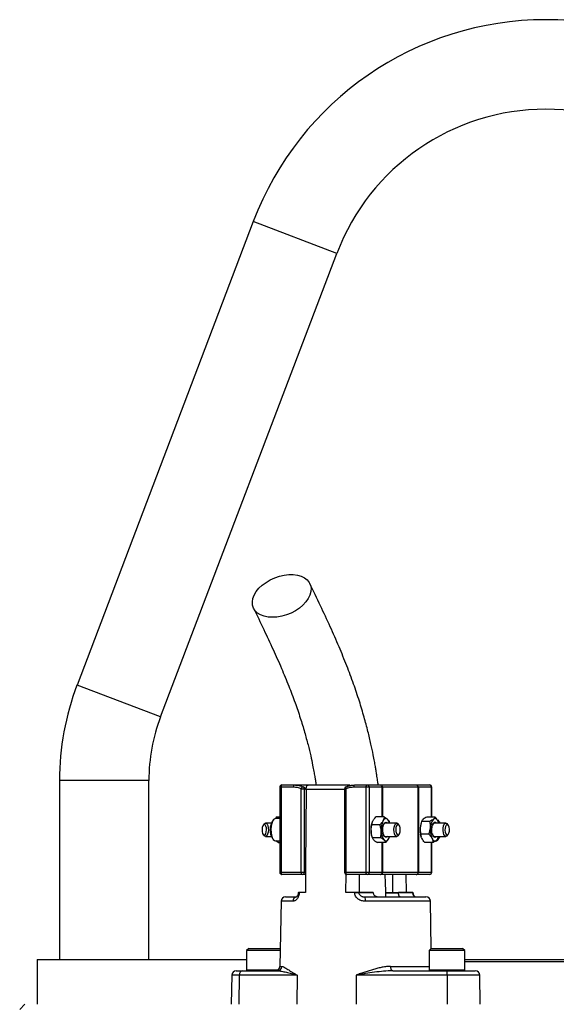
# Model space of a CAD drawing. Header units: millimetres. Extents: x 1417 to 2432, y 654 to 3299.
# Tile 4 of 5: x 1689 to 1930, y 2859 to 3299. Entities that reach past the tile are written whole.
import ezdxf

# ---------------------------------------------------------------- set-up
doc = ezdxf.new("R2010")
doc.units = ezdxf.units.MM

msp = doc.modelspace()

# ---------------------------------------------------------------- linework, layer by layer
at = {"color": 7, "linetype": 'Continuous', "lineweight": 25}
for p, q in [((1793.94, 3209.24), (1715.14, 3002.13)), ((1752.52, 2987.91), (1831.33, 3195.02)), ((1707.29, 2959.46), (1707.29, 2879.46)), ((1747.29, 2879.46), (1747.29, 2959.46)), ((1806.81, 2957.46), (1812.3, 2957.46)), ((1812.3, 2957.46), (1822.05, 2957.46)), ((1836.71, 2957.45), (1818.53, 2957.45)), ((1839.4, 2957.46), (1844.88, 2957.46)), ((1844.88, 2957.46), (1850.73, 2957.46)), ((1850.73, 2957.46), (1851.07, 2957.46)), ((1851.07, 2957.46), (1866.75, 2957.46)), ((1866.75, 2957.46), (1866.92, 2957.46)), ((1866.92, 2957.46), (1872.77, 2957.46)), ((1805.81, 2956.46), (1805.81, 2918.46)), ((1806.39, 2956.46), (1806.39, 2918.46)), ((1811.87, 2956.46), (1806.39, 2956.46)), ((1815.45, 2918.46), (1815.45, 2955.75)), ((1815.45, 2955.75), (1816.78, 2955.75)), ((1816.31, 2956.66), (1816.26, 2956.68)), ((1816.26, 2956.68), (1817.67, 2955.86)), ((1816.78, 2955.75), (1816.78, 2918.46)), ((1817.65, 2955.49), (1817.64, 2955.28)), ((1834.82, 2955.75), (1834.82, 2918.46)), ((1835.39, 2955.75), (1835.39, 2918.46)), ((1844.46, 2956.46), (1838.97, 2956.46)), ((1845.78, 2956.46), (1844.46, 2956.46)), ((1844.46, 2918.46), (1844.46, 2956.46)), ((1845.78, 2956.46), (1845.78, 2918.46)), ((1851.64, 2956.46), (1845.78, 2956.46)), ((1851.81, 2956.46), (1851.64, 2956.46)), ((1867.74, 2956.46), (1851.81, 2956.46)), ((1867.74, 2918.46), (1867.74, 2956.46)), ((1867.83, 2956.46), (1867.74, 2956.46)), ((1867.83, 2956.46), (1867.83, 2918.46)), ((1873.68, 2956.46), (1867.83, 2956.46)), ((1873.77, 2943.13), (1873.77, 2956.46)), ((1798.86, 2940.11), (1798.43, 2939.57)), ((1802.07, 2940.46), (1799.45, 2940.46)), ((1802.99, 2941.88), (1802.56, 2941.35)), ((1804.41, 2943.18), (1803.84, 2942.44)), ((1805.81, 2942.46), (1803.97, 2942.46)), ((1804.41, 2943.18), (1804.89, 2942.46)), ((1804.41, 2943.18), (1805.81, 2943.18)), ((1850.61, 2939.64), (1846.89, 2939.64)), ((1847.08, 2940.55), (1847.04, 2940.4)), ((1852.54, 2943.18), (1848.82, 2943.18)), ((1858.16, 2940.46), (1853.07, 2940.46)), ((1854.97, 2940.46), (1854.84, 2940.85)), ((1859.18, 2939.57), (1858.75, 2940.11)), ((1869.12, 2940.74), (1869.01, 2940.4)), ((1873, 2941.22), (1869.28, 2941.22)), ((1875.3, 2943.13), (1871.58, 2943.13)), ((1880.13, 2940.46), (1875.04, 2940.46)), ((1877.02, 2941.35), (1876.6, 2941.88)), ((1876.84, 2940.48), (1876.63, 2941.24)), ((1876.94, 2940.46), (1876.93, 2940.51)), ((1881.16, 2939.57), (1880.72, 2940.11)), ((1798.43, 2935.34), (1798.86, 2934.8)), ((1858.75, 2934.8), (1859.18, 2935.34)), ((1872.54, 2935.55), (1868.82, 2935.55)), ((1880.72, 2934.8), (1881.16, 2935.34)), ((1799.45, 2934.46), (1802.07, 2934.46)), ((1802.56, 2933.56), (1802.99, 2933.03)), ((1803.97, 2932.46), (1805.81, 2932.46)), ((1805.07, 2931.74), (1804.06, 2932.46)), ((1805.07, 2931.74), (1805.3, 2932.46)), ((1805.07, 2931.74), (1805.81, 2931.74)), ((1847.04, 2934.51), (1847.17, 2934.06)), ((1850.94, 2933.92), (1847.22, 2933.92)), ((1853.2, 2931.74), (1849.48, 2931.74)), ((1853.07, 2934.46), (1858.16, 2934.46)), ((1854.94, 2934.37), (1854.97, 2934.46)), ((1869.01, 2934.51), (1869.04, 2934.41)), ((1874.39, 2931.78), (1870.67, 2931.78)), ((1873.77, 2918.46), (1873.77, 2931.78)), ((1875.04, 2934.46), (1880.13, 2934.46)), ((1876.6, 2933.03), (1877.02, 2933.56)), ((1876.81, 2934.19), (1876.7, 2933.69)), ((1876.86, 2934.18), (1876.94, 2934.46)), ((1806.39, 2918.46), (1815.45, 2918.46)), ((1815.88, 2917.46), (1806.81, 2917.46)), ((1815.45, 2918.46), (1816.78, 2918.46)), ((1817.35, 2917.46), (1815.88, 2917.46)), ((1816.78, 2918.46), (1817.36, 2918.46)), ((1817.36, 2918.46), (1817.29, 2909.46)), ((1835.39, 2918.46), (1844.46, 2918.46)), ((1835.42, 2909.46), (1835.48, 2917.52)), ((1844.88, 2917.46), (1835.82, 2917.46)), ((1844.46, 2918.46), (1845.78, 2918.46)), ((1850.73, 2917.46), (1844.88, 2917.46)), ((1845.78, 2918.46), (1851.64, 2918.46)), ((1851.07, 2917.46), (1850.73, 2917.46)), ((1866.75, 2917.46), (1851.07, 2917.46)), ((1851.64, 2918.46), (1851.81, 2918.46)), ((1851.81, 2918.46), (1867.74, 2918.46)), ((1862.23, 2917.46), (1862.3, 2909.46)), ((1866.92, 2917.46), (1866.75, 2917.46)), ((1872.77, 2917.46), (1866.92, 2917.46)), ((1867.74, 2918.46), (1867.83, 2918.46)), ((1867.83, 2918.46), (1873.68, 2918.46)), ((1814.08, 2909.46), (1814.08, 2909.43)), ((1814.56, 2909.46), (1814.26, 2909.46)), ((1814.56, 2909.46), (1814.56, 2909.42)), ((1817.29, 2909.46), (1814.56, 2909.46)), ((1839.32, 2909.46), (1835.42, 2909.46)), ((1839.32, 2909.42), (1839.32, 2909.46)), ((1841.16, 2909.46), (1841.16, 2909.42)), ((1847.55, 2909.46), (1841.16, 2909.46)), ((1841.16, 2909.42), (1847.55, 2909.42)), ((1847.55, 2909.46), (1847.55, 2909.42)), ((1858.92, 2909.09), (1853.28, 2909.09)), ((1856.19, 2909.46), (1858.93, 2909.46)), ((1858.93, 2909.42), (1858.93, 2909.46)), ((1865.32, 2909.46), (1858.93, 2909.46)), ((1858.93, 2909.42), (1865.32, 2909.42)), ((1865.32, 2909.42), (1865.32, 2909.46)), ((1865.51, 2909.43), (1865.51, 2909.46)), ((1806.39, 2905.49), (1805.88, 2876.42)), ((1808.39, 2907.46), (1813.33, 2907.46)), ((1812.39, 2907.58), (1812.39, 2907.46)), ((1843.85, 2907.46), (1871.2, 2907.46)), ((1858.32, 2907.58), (1858.32, 2907.46)), ((1862.16, 2907.58), (1862.16, 2907.46)), ((1863.27, 2907.58), (1863.27, 2907.46)), ((1865.28, 2907.46), (1865.28, 2907.58)), ((1865.31, 2907.46), (1865.31, 2907.58)), ((1865.78, 2907.58), (1865.78, 2907.46)), ((1867.53, 2907.46), (1867.53, 2907.58)), ((1868.36, 2907.46), (1868.36, 2907.58)), ((1873.57, 2884.45), (1873.2, 2905.49)), ((1792.01, 2884.46), (1791.01, 2883.46)), ((1791.01, 2883.46), (1791.01, 2874.86)), ((1806, 2883.46), (1791.01, 2883.46)), ((1792.01, 2884.46), (1806.01, 2884.46)), ((1806.02, 2884.45), (1806.01, 2884.46)), ((1873.58, 2884.46), (1872.58, 2883.46)), ((1872.58, 2883.46), (1872.58, 2874.86)), ((1888.58, 2883.46), (1872.58, 2883.46)), ((1873.58, 2884.46), (1887.58, 2884.46)), ((1888.58, 2883.46), (1887.58, 2884.46)), ((1888.58, 2874.86), (1888.58, 2883.46)), ((1697.29, 2879.46), (1697.29, 2859.46)), ((1697.29, 2879.46), (1791.01, 2879.46)), ((1888.58, 2879.46), (1924.79, 2879.46)), ((1924.79, 2878.46), (1888.58, 2878.46)), ((1924.79, 2879.46), (1965.54, 2879.46)), ((1965.54, 2878.46), (1924.79, 2878.46)), ((1786.31, 2874.46), (1789.23, 2874.46)), ((1789.23, 2874.46), (1804.74, 2874.46)), ((1856.34, 2874.46), (1880.66, 2874.46)), ((1880.66, 2874.46), (1893.28, 2874.46)), ((1784.31, 2872.49), (1784.08, 2859.46)), ((1787.69, 2872.49), (1787.51, 2859.46)), ((1813.62, 2872.49), (1787.69, 2872.49)), ((1813.62, 2872.49), (1813.44, 2859.46)), ((1840.01, 2872.49), (1840.01, 2859.46)), ((1880.67, 2872.49), (1840.01, 2872.49)), ((1880.67, 2872.49), (1880.67, 2859.46)), ((1895.51, 2859.46), (1895.28, 2872.49)), ((1689.5, 2857.16), (1691.8, 2859.46))]:
    msp.add_line(p, q, dxfattribs=at)
at = {"color": 1, "linetype": 'Continuous', "lineweight": 25}
for p, q in [((1831.33, 3195.02), (1793.94, 3209.24)), ((1752.52, 2987.91), (1715.14, 3002.13)), ((1747.29, 2959.46), (1707.29, 2959.46)), ((1806.39, 2956.46), (1805.81, 2956.46)), ((1834.82, 2955.49), (1817.65, 2955.49)), ((1834.82, 2955.75), (1835.39, 2955.75)), ((1851.64, 2943.18), (1851.64, 2956.46)), ((1851.81, 2956.46), (1851.81, 2943.18)), ((1873.68, 2943.13), (1873.68, 2956.46)), ((1873.77, 2956.46), (1873.68, 2956.46)), ((1851.64, 2918.46), (1851.64, 2931.74)), ((1851.81, 2931.74), (1851.81, 2918.46)), ((1873.68, 2918.46), (1873.68, 2931.78)), ((1805.81, 2918.46), (1806.39, 2918.46)), ((1834.82, 2918.46), (1835.39, 2918.46)), ((1873.68, 2918.46), (1873.77, 2918.46)), ((1853.37, 2909.42), (1858.93, 2909.42)), ((1811.64, 2905.49), (1806.39, 2905.49)), ((1873.2, 2905.49), (1844.11, 2905.49)), ((1791.01, 2874.86), (1805.08, 2874.86)), ((1805.88, 2876.42), (1806.69, 2876.42)), ((1855.41, 2876.42), (1872.58, 2876.42)), ((1872.58, 2874.86), (1888.58, 2874.86)), ((1787.69, 2872.49), (1784.31, 2872.49)), ((1895.28, 2872.49), (1880.67, 2872.49))]:
    msp.add_line(p, q, dxfattribs=at)
at = {"color": 7, "linetype": 'Continuous', "lineweight": 25, "flags": 128}
for points in [[(1802.53, 3032.4), (1800.58, 3032.52), (1798.79, 3032.89), (1797.21, 3033.5), (1795.88, 3034.32), (1794.82, 3035.34), (1794.07, 3036.53), (1793.65, 3037.87), (1793.57, 3039.31), (1793.82, 3040.82), (1794.41, 3042.35), (1795.32, 3043.88), (1796.53, 3045.36), (1797.99, 3046.75), (1799.68, 3048.02), (1801.56, 3049.13), (1803.56, 3050.06), (1805.65, 3050.77), (1807.77, 3051.26), (1809.85, 3051.51), (1811.86, 3051.51), (1813.73, 3051.26), (1815.42, 3050.77), (1816.89, 3050.06), (1818.09, 3049.13), (1818.99, 3048.02), (1819.58, 3046.75), (1819.83, 3045.36), (1819.74, 3043.88), (1819.32, 3042.35), (1818.57, 3040.82), (1817.51, 3039.31), (1816.17, 3037.87), (1814.58, 3036.53), (1812.8, 3035.34), (1810.85, 3034.32), (1808.79, 3033.5), (1806.69, 3032.89), (1804.58, 3032.52), (1802.53, 3032.4)], [(1806.81, 2957.46), (1806.73, 2957.44), (1806.65, 2957.38), (1806.58, 2957.29), (1806.51, 2957.16), (1806.46, 2957.01), (1806.42, 2956.84), (1806.4, 2956.65), (1806.39, 2956.46)], [(1812.3, 2957.46), (1812.21, 2957.44), (1812.13, 2957.38), (1812.06, 2957.29), (1812, 2957.16), (1811.95, 2957.01), (1811.91, 2956.84), (1811.88, 2956.65), (1811.87, 2956.46)], [(1838.97, 2956.46), (1838.98, 2956.65), (1839.01, 2956.84), (1839.04, 2957.01), (1839.1, 2957.16), (1839.16, 2957.29), (1839.23, 2957.38), (1839.31, 2957.44), (1839.4, 2957.46)], [(1844.46, 2956.46), (1844.46, 2956.65), (1844.49, 2956.84), (1844.53, 2957.01), (1844.58, 2957.16), (1844.64, 2957.29), (1844.72, 2957.38), (1844.8, 2957.44), (1844.88, 2957.46)], [(1815.45, 2955.75), (1815.53, 2955.96), (1815.63, 2956.15), (1815.73, 2956.33), (1815.85, 2956.48), (1815.96, 2956.59), (1816.07, 2956.66), (1816.18, 2956.69), (1816.26, 2956.68)], [(1817.64, 2955.28), (1817.38, 2921.07), (1817.36, 2918.46)], [(1835.59, 2956.68), (1835.49, 2956.69), (1835.44, 2956.68)], [(1797.89, 2937.55), (1797.95, 2936.63), (1798.16, 2935.84), (1798.47, 2935.29), (1798.86, 2935.07), (1799.25, 2935.22), (1799.58, 2935.7), (1799.81, 2936.46), (1799.9, 2937.36), (1799.84, 2938.28), (1799.64, 2939.08), (1799.32, 2939.62), (1798.94, 2939.84), (1798.55, 2939.7), (1798.21, 2939.21), (1797.98, 2938.46), (1797.89, 2937.55)], [(1798.86, 2940.11), (1798.86, 2940.11), (1799.28, 2940.43), (1799.72, 2940.39), (1800.13, 2939.99), (1800.46, 2939.29), (1800.66, 2938.37), (1800.72, 2937.34), (1800.63, 2936.32), (1800.39, 2935.44), (1800.04, 2934.8), (1799.62, 2934.48), (1799.18, 2934.52), (1798.86, 2934.8)], [(1803.97, 2942.46), (1803.62, 2942.39), (1803.07, 2941.98), (1802.59, 2941.24), (1802.21, 2940.22), (1801.96, 2938.99), (1801.86, 2937.65)], [(1851.85, 2936.99), (1851.87, 2938.11), (1852.03, 2939.16), (1852.33, 2940.02), (1852.74, 2940.6), (1853.2, 2940.85), (1853.67, 2940.72), (1853.95, 2940.46)], [(1854.07, 2942.09), (1853.81, 2942.29), (1853.54, 2942.42), (1853.26, 2942.46), (1852.99, 2942.41), (1852.72, 2942.28), (1852.46, 2942.07), (1852.21, 2941.77), (1851.98, 2941.41)], [(1856.89, 2937.57), (1856.98, 2938.59), (1857.22, 2939.47), (1857.57, 2940.11), (1857.99, 2940.43), (1858.43, 2940.39), (1858.75, 2940.11)], [(1857.7, 2937.55), (1857.77, 2936.63), (1857.97, 2935.84), (1858.29, 2935.29), (1858.67, 2935.07), (1859.06, 2935.22), (1859.4, 2935.7), (1859.63, 2936.46), (1859.72, 2937.36), (1859.66, 2938.28), (1859.45, 2939.08), (1859.14, 2939.62), (1858.75, 2939.84), (1858.36, 2939.7), (1858.03, 2939.21), (1857.8, 2938.46), (1857.7, 2937.55)], [(1875.92, 2934.46), (1875.72, 2934.25), (1875.26, 2934.06), (1874.79, 2934.24), (1874.38, 2934.76), (1874.05, 2935.58), (1873.86, 2936.6), (1873.82, 2937.72), (1873.93, 2938.8), (1874.19, 2939.74), (1874.56, 2940.43), (1875.01, 2940.8), (1875.48, 2940.81), (1875.92, 2940.46)], [(1876.63, 2941.24), (1876.41, 2941.64), (1876.17, 2941.96), (1875.91, 2942.21), (1875.64, 2942.37), (1875.37, 2942.45), (1875.09, 2942.44), (1874.82, 2942.35), (1874.55, 2942.18)], [(1876.96, 2940.4), (1876.83, 2940.79), (1876.63, 2941.24)], [(1877.02, 2941.35), (1877.23, 2941.06), (1877.52, 2940.46)], [(1878.87, 2937.15), (1878.9, 2938.19), (1879.08, 2939.14), (1879.39, 2939.89), (1879.79, 2940.34), (1880.22, 2940.45), (1880.65, 2940.19), (1880.72, 2940.11)], [(1879.69, 2937.21), (1879.8, 2936.32), (1880.05, 2935.61), (1880.4, 2935.17), (1880.79, 2935.08), (1881.17, 2935.36), (1881.47, 2935.95), (1881.66, 2936.77), (1881.69, 2937.7), (1881.58, 2938.59), (1881.33, 2939.31), (1880.98, 2939.74), (1880.59, 2939.83), (1880.21, 2939.56), (1879.91, 2938.96), (1879.72, 2938.14), (1879.69, 2937.21)], [(1801.86, 2937.65), (1801.92, 2936.3), (1802.12, 2935.03), (1802.47, 2933.94), (1802.93, 2933.11), (1803.46, 2932.6), (1803.97, 2932.46)], [(1853.95, 2934.46), (1853.59, 2934.14), (1853.11, 2934.08), (1852.66, 2934.39), (1852.27, 2935.03), (1851.99, 2935.93), (1851.85, 2936.99)], [(1858.75, 2934.8), (1858.75, 2934.8), (1858.33, 2934.48), (1857.89, 2934.52), (1857.48, 2934.92), (1857.15, 2935.62), (1856.95, 2936.54), (1856.89, 2937.57)], [(1880.72, 2934.8), (1880.48, 2934.57), (1880.04, 2934.46), (1879.61, 2934.72), (1879.25, 2935.3), (1878.99, 2936.15), (1878.87, 2937.15)], [(1852.48, 2932.83), (1852.74, 2932.62), (1853.01, 2932.5), (1853.29, 2932.46), (1853.56, 2932.5), (1853.83, 2932.63), (1854.09, 2932.85), (1854.34, 2933.14), (1854.57, 2933.51)], [(1873.87, 2933.67), (1874.09, 2933.27), (1874.33, 2932.95), (1874.59, 2932.71), (1874.86, 2932.54), (1875.13, 2932.46), (1875.41, 2932.47), (1875.68, 2932.56), (1875.95, 2932.74)], [(1875.61, 2932.46), (1875.97, 2932.53), (1876.52, 2932.94), (1877, 2933.69), (1877.3, 2934.46)], [(1806.39, 2918.46), (1806.4, 2918.26), (1806.42, 2918.07), (1806.46, 2917.9), (1806.51, 2917.75), (1806.58, 2917.62), (1806.65, 2917.53), (1806.73, 2917.48), (1806.81, 2917.46)], [(1815.88, 2917.46), (1815.79, 2917.48), (1815.72, 2917.53), (1815.64, 2917.62), (1815.58, 2917.75), (1815.53, 2917.9), (1815.49, 2918.07), (1815.46, 2918.26), (1815.45, 2918.46)], [(1835.82, 2917.46), (1835.73, 2917.48), (1835.65, 2917.53), (1835.58, 2917.62), (1835.52, 2917.75), (1835.46, 2917.9), (1835.43, 2918.07), (1835.4, 2918.26), (1835.39, 2918.46)], [(1841.52, 2909.46), (1841.48, 2914.22), (1841.45, 2917.46)], [(1844.88, 2917.46), (1844.8, 2917.48), (1844.72, 2917.53), (1844.64, 2917.62), (1844.58, 2917.75), (1844.53, 2917.9), (1844.49, 2918.07), (1844.46, 2918.26), (1844.46, 2918.46)], [(1856.26, 2917.46), (1856.23, 2914.22), (1856.19, 2909.46)], [(1856.34, 2874.46), (1856.16, 2874.49), (1855.99, 2874.6), (1855.83, 2874.79), (1855.69, 2875.03), (1855.57, 2875.33), (1855.49, 2875.67), (1855.43, 2876.04), (1855.41, 2876.42)]]:
    msp.add_lwpolyline(points, dxfattribs=at)
at = {"color": 1, "linetype": 'Continuous', "lineweight": 25, "flags": 128}
for points in [[(1835.44, 2956.68), (1835.41, 2956.66), (1835.35, 2956.59), (1835.31, 2956.48), (1835.29, 2956.33), (1835.3, 2956.15), (1835.34, 2955.96), (1835.39, 2955.75)], [(1814.08, 2909.43), (1814.08, 2909.43), (1814.09, 2909.43), (1814.15, 2909.43), (1814.25, 2909.43), (1814.39, 2909.42), (1814.56, 2909.42)]]:
    msp.add_lwpolyline(points, dxfattribs=at)
at = {"color": 7, "linetype": 'Continuous', "lineweight": 25}
for centre, radius, start, end in [((1924.79, 3159.46), 140, 20.8321, 159.1679), ((1924.79, 3159.46), 100, 20.8321, 159.1679), ((1827.29, 2959.46), 120, 159.1679, 180), ((1827.29, 2959.46), 80, 159.1679, 180), ((1806.81, 2956.46), 1, 90, 180), ((1844.83, 2956.5), 0.957, 357.3247, 87.0479), ((1850.68, 2956.5), 0.957, 357.3247, 87.0479), ((1850.92, 2956.57), 0.898, 352.6197, 79.9172), ((1866.75, 2956.46), 0.996, 359.7741, 89.7723), ((1866.87, 2956.5), 0.957, 357.3247, 87.0479), ((1872.77, 2956.46), 1, 0, 90), ((1872.72, 2956.5), 0.957, 357.3247, 87.0479), ((1815.88, 2955.75), 1, 64.3345, 67.9451), ((1835.82, 2955.75), 1, 112.0549, 180), ((1807.92, 2937.93), 6.36, 147.4686, 182.6854), ((1857.14, 2937.49), 10.52, 163.9279, 183.8963), ((1860.31, 2937.59), 9.17, 155.3697, 185.0628), ((1853.52, 2939.06), 1.47, 107.9804, 169.1723), ((1851.02, 2939.35), 4.1, 14.8909, 41.873), ((1877.97, 2937.72), 9.35, 163.3235, 175.919), ((1878.97, 2938.42), 5.8, 139.6619, 180.346), ((1875.5, 2939.06), 1.47, 107.9807, 169.1735), ((1873.2, 2939.31), 4.26, 15.6036, 37.1113), ((1808.34, 2937.13), 6.79, 175.7411, 211.6503), ((1856.29, 2937.25), 9.66, 182.8275, 196.5207), ((1857.53, 2936.67), 6.35, 179.0491, 217.2551), ((1853.52, 2935.85), 1.47, 190.8276, 252.0196), ((1879.28, 2937.44), 10.68, 174.933, 195.9486), ((1882.73, 2937.39), 9.61, 174.0264, 202.7831), ((1875.5, 2935.85), 1.47, 190.8264, 252.0193), ((1849.53, 2936.16), 5.7, 332.2291, 343.1384), ((1873.19, 2935.48), 3.9, 315.1638, 345.4967), ((1874.22, 2935.7), 3.52, 322.7544, 339.3893), ((1806.81, 2918.46), 1, 180, 270), ((1815.83, 2918.41), 0.957, 272.9521, 2.6753), ((1835.82, 2918.46), 1, 180, 270), ((1844.83, 2918.41), 0.957, 272.9521, 2.6753), ((1850.68, 2918.41), 0.957, 272.9521, 2.6753), ((1850.92, 2918.34), 0.898, 280.0828, 7.3803), ((1866.75, 2918.45), 0.996, 270.2277, 0.2259), ((1866.87, 2918.41), 0.957, 272.9521, 2.6753), ((1872.77, 2918.46), 1, 270, 0), ((1872.72, 2918.41), 0.957, 272.9521, 2.6753), ((1840.24, 2848.65), 60.77, 89.1323, 90.8677), ((1808.39, 2905.46), 2, 90, 179), ((1813.5, 2905.61), 1.86, 95.1923, 183.5831), ((1840.13, 2905.97), 4, 353.1599, 21.8134), ((1871.2, 2905.46), 2, 1, 90), ((1786.31, 2872.46), 2, 90, 179), ((1789.48, 2872.67), 1.81, 98.2078, 185.6181), ((1791.41, 2874.86), 0.4, 180, 270), ((1803.88, 2876.46), 2, 270, 359), ((1804.72, 2876.43), 1.98, 270.6876, 359.7031), ((1872.98, 2874.86), 0.4, 180, 270), ((1804.94, 2872.98), 75.74, 359.6326, 1.1193), ((1888.18, 2874.86), 0.4, 270, 0), ((1893.28, 2872.46), 2, 1, 90)]:
    msp.add_arc(centre, radius, start, end, dxfattribs=at)
at = {"color": 1, "linetype": 'Continuous', "lineweight": 25}
for centre, radius, start, end in [((1815.9, 2955.87), 0.891, 352.8679, 62.5299), ((1865.21, 2915.57), 6.15, 271.0206, 272.7648)]:
    msp.add_arc(centre, radius, start, end, dxfattribs=at)
at = {"color": 7, "linetype": 'Continuous', "lineweight": 25}
for points, knots in [([(1849.86, 2957.46), (1849.77, 2958.11), (1849.57, 2959.65), (1849.24, 2961.79), (1848.91, 2963.88), (1848.57, 2965.88), (1848.15, 2968.24), (1847.51, 2971.6), (1846.56, 2976.06), (1845.22, 2981.71), (1843.5, 2988.13), (1841.37, 2995.22), (1838.79, 3002.87), (1835.75, 3010.98), (1832.25, 3019.49), (1828.31, 3028.42), (1823.94, 3037.8), (1820.88, 3044.17), (1819.29, 3047.47)], [0, 0, 0, 0, 0.017755, 0.041783, 0.058729, 0.075491, 0.09752, 0.124827, 0.170585, 0.226164, 0.291445, 0.36609, 0.449746, 0.542337, 0.643751, 0.753769, 0.872422, 1, 1, 1, 1]), ([(1794.11, 3036.46), (1795.63, 3033.29), (1798.57, 3027.2), (1802.75, 3018.29), (1806.49, 3009.89), (1809.76, 3001.99), (1812.57, 2994.58), (1814.93, 2987.69), (1816.86, 2981.38), (1818.39, 2975.71), (1819.59, 2970.77), (1820.44, 2966.78), (1821.04, 2963.72), (1821.44, 2961.48), (1821.79, 2959.47), (1821.99, 2958.18), (1822.1, 2957.45)], [0, 0, 0, 0, 0.138946, 0.26716, 0.384437, 0.490768, 0.586223, 0.671038, 0.74551, 0.809825, 0.864116, 0.908507, 0.938001, 0.960706, 0.978052, 1, 1, 1, 1]), ([(1812.3, 2957.46), (1812.97, 2957.46), (1813.65, 2957.39), (1814.98, 2957.13), (1815.63, 2956.94), (1816.26, 2956.68)], [0, 0, 0, 0, 0.5, 0.5, 1, 1, 1, 1]), ([(1817.65, 2955.49), (1817.65, 2955.62), (1817.65, 2955.76), (1817.68, 2956.02), (1817.7, 2956.15), (1817.77, 2956.52), (1817.84, 2956.74), (1817.97, 2957), (1818.02, 2957.08), (1818.11, 2957.22), (1818.17, 2957.28), (1818.33, 2957.42), (1818.44, 2957.46), (1818.56, 2957.45)], [0, 0, 0, 0, 0.125, 0.125, 0.25, 0.25, 0.5, 0.5, 0.625, 0.625, 0.75, 0.75, 1, 1, 1, 1]), ([(1835.59, 2956.68), (1836.2, 2956.94), (1836.83, 2957.13), (1838.1, 2957.39), (1838.74, 2957.46), (1839.4, 2957.46)], [0, 0, 0, 0, 0.5, 0.5, 1, 1, 1, 1]), ([(1836.68, 2957.45), (1836.62, 2957.45), (1836.45, 2957.43), (1836.21, 2957.24), (1836.08, 2956.94), (1836.03, 2956.83)], [0, 0, 0, 0, 0.266292, 0.706254, 1, 1, 1, 1]), ([(1837.32, 2957.2), (1837.18, 2957.3), (1836.98, 2957.45), (1836.76, 2957.45), (1836.68, 2957.45)], [0, 0, 0, 0, 0.644397, 1, 1, 1, 1]), ([(1815.45, 2955.75), (1814.88, 2955.99), (1814.29, 2956.16), (1813.09, 2956.4), (1812.49, 2956.46), (1811.87, 2956.46)], [0, 0, 0, 0, 0.5, 0.5, 1, 1, 1, 1]), ([(1838.97, 2956.46), (1838.36, 2956.46), (1837.75, 2956.4), (1836.56, 2956.16), (1835.97, 2955.99), (1835.39, 2955.75)], [0, 0, 0, 0, 0.5, 0.5, 1, 1, 1, 1]), ([(1846.65, 2936.78), (1846.62, 2937.26), (1846.63, 2937.75), (1846.72, 2938.71), (1846.79, 2939.17), (1846.89, 2939.64)], [0, 0, 0, 0, 0.5, 0.5, 1, 1, 1, 1]), ([(1847.45, 2941.41), (1847.53, 2941.56), (1847.62, 2941.71), (1847.82, 2942.01), (1847.93, 2942.15), (1848.28, 2942.6), (1848.54, 2942.89), (1848.82, 2943.18)], [0, 0, 0, 0, 0.25, 0.25, 0.5, 0.5, 1, 1, 1, 1]), ([(1851.98, 2941.41), (1851.9, 2941.26), (1851.81, 2941.11), (1851.61, 2940.81), (1851.5, 2940.66), (1851.15, 2940.22), (1850.89, 2939.93), (1850.61, 2939.64)], [0, 0, 0, 0, 0.25, 0.25, 0.5, 0.5, 1, 1, 1, 1]), ([(1851.18, 2936.78), (1851.15, 2937.26), (1851.09, 2937.75), (1850.89, 2938.71), (1850.76, 2939.17), (1850.61, 2939.64)], [0, 0, 0, 0, 0.5, 0.5, 1, 1, 1, 1]), ([(1854.07, 2942.09), (1854.17, 2941.99), (1854.26, 2941.9), (1854.41, 2941.72), (1854.48, 2941.62), (1854.65, 2941.35), (1854.74, 2941.17), (1854.8, 2940.99)], [0, 0, 0, 0, 0.25, 0.25, 0.5, 0.5, 1, 1, 1, 1]), ([(1870.02, 2942.18), (1869.83, 2942.01), (1869.67, 2941.85), (1869.43, 2941.53), (1869.34, 2941.38), (1869.28, 2941.22)], [0, 0, 0, 0, 0.5, 0.5, 1, 1, 1, 1]), ([(1871.58, 2943.13), (1871.27, 2942.97), (1870.97, 2942.81), (1870.45, 2942.5), (1870.22, 2942.34), (1870.02, 2942.18)], [0, 0, 0, 0, 0.5, 0.5, 1, 1, 1, 1]), ([(1874.55, 2942.18), (1874.36, 2942.01), (1874.12, 2941.85), (1873.6, 2941.53), (1873.31, 2941.38), (1873, 2941.22)], [0, 0, 0, 0, 0.5, 0.5, 1, 1, 1, 1]), ([(1873.17, 2938.39), (1873.19, 2938.63), (1873.2, 2938.87), (1873.21, 2939.35), (1873.2, 2939.59), (1873.15, 2940.29), (1873.08, 2940.76), (1873, 2941.22)], [0, 0, 0, 0, 0.25, 0.25, 0.5, 0.5, 1, 1, 1, 1]), ([(1875.3, 2943.13), (1875.24, 2942.97), (1875.15, 2942.81), (1874.9, 2942.5), (1874.75, 2942.34), (1874.55, 2942.18)], [0, 0, 0, 0, 0.5, 0.5, 1, 1, 1, 1]), ([(1876.63, 2941.24), (1876.55, 2941.4), (1876.46, 2941.57), (1876.27, 2941.88), (1876.17, 2942.04), (1875.83, 2942.51), (1875.57, 2942.82), (1875.3, 2943.13)], [0, 0, 0, 0, 0.25, 0.25, 0.5, 0.5, 1, 1, 1, 1]), ([(1847.22, 2933.92), (1847.07, 2934.38), (1846.94, 2934.86), (1846.74, 2935.81), (1846.68, 2936.29), (1846.65, 2936.78)], [0, 0, 0, 0, 0.5, 0.5, 1, 1, 1, 1]), ([(1850.94, 2933.92), (1851.04, 2934.38), (1851.11, 2934.86), (1851.2, 2935.81), (1851.21, 2936.29), (1851.18, 2936.78)], [0, 0, 0, 0, 0.5, 0.5, 1, 1, 1, 1]), ([(1868.64, 2938.39), (1868.62, 2938.15), (1868.61, 2937.9), (1868.61, 2937.43), (1868.62, 2937.19), (1868.67, 2936.48), (1868.73, 2936.01), (1868.82, 2935.55)], [0, 0, 0, 0, 0.25, 0.25, 0.5, 0.5, 1, 1, 1, 1]), ([(1869.34, 2933.67), (1869.26, 2933.83), (1869.19, 2933.99), (1869.07, 2934.31), (1869.02, 2934.46), (1868.9, 2934.93), (1868.85, 2935.24), (1868.82, 2935.55)], [0, 0, 0, 0, 0.25, 0.25, 0.5, 0.5, 1, 1, 1, 1]), ([(1847.95, 2932.83), (1848.04, 2932.73), (1848.15, 2932.64), (1848.37, 2932.46), (1848.5, 2932.37), (1848.88, 2932.09), (1849.17, 2931.91), (1849.48, 2931.74)], [0, 0, 0, 0, 0.25, 0.25, 0.5, 0.5, 1, 1, 1, 1]), ([(1852.48, 2932.83), (1852.38, 2932.92), (1852.27, 2933.01), (1852.05, 2933.2), (1851.93, 2933.29), (1851.54, 2933.56), (1851.25, 2933.74), (1850.94, 2933.92)], [0, 0, 0, 0, 0.25, 0.25, 0.5, 0.5, 1, 1, 1, 1]), ([(1854.57, 2933.51), (1854.59, 2933.55), (1854.75, 2933.85), (1854.81, 2934.14), (1854.86, 2934.39)], [0, 0, 0, 0, 0.140916, 1, 1, 1, 1]), ([(1873.87, 2933.67), (1873.95, 2933.51), (1874.02, 2933.35), (1874.14, 2933.03), (1874.19, 2932.87), (1874.31, 2932.4), (1874.36, 2932.09), (1874.39, 2931.78)], [0, 0, 0, 0, 0.25, 0.25, 0.5, 0.5, 1, 1, 1, 1]), ([(1875.95, 2932.74), (1875.75, 2932.57), (1875.52, 2932.41), (1874.99, 2932.09), (1874.7, 2931.94), (1874.39, 2931.78)], [0, 0, 0, 0, 0.5, 0.5, 1, 1, 1, 1]), ([(1876.7, 2933.69), (1876.63, 2933.53), (1876.54, 2933.38), (1876.3, 2933.06), (1876.14, 2932.9), (1875.95, 2932.74)], [0, 0, 0, 0, 0.5, 0.5, 1, 1, 1, 1]), ([(1853.33, 2907.46), (1853.25, 2910.07), (1853.15, 2913.4), (1852.99, 2916.73), (1852.96, 2917.46)], [0, 0, 0, 0, 0.782511, 1, 1, 1, 1]), ([(1814.56, 2909.42), (1814.56, 2909.13), (1814.53, 2908.85), (1814.42, 2908.3), (1814.35, 2908.03), (1814.16, 2907.52), (1814.05, 2907.29), (1813.81, 2906.86), (1813.67, 2906.67), (1813.38, 2906.32), (1813.23, 2906.17), (1812.92, 2905.92), (1812.76, 2905.82), (1812.44, 2905.65), (1812.27, 2905.59), (1811.96, 2905.51), (1811.8, 2905.49), (1811.64, 2905.49)], [0, 0, 0, 0, 0.125, 0.125, 0.25, 0.25, 0.375, 0.375, 0.5, 0.5, 0.625, 0.625, 0.75, 0.75, 0.875, 0.875, 1, 1, 1, 1]), ([(1814.06, 2909.43), (1814.06, 2909.27), (1814.05, 2908.89), (1813.89, 2908.33), (1813.65, 2907.84), (1813.39, 2907.52), (1813.24, 2907.44), (1813.27, 2907.45), (1813.27, 2907.45)], [0, 0, 0, 0, 0.121238, 0.294154, 0.477387, 0.680878, 0.915796, 1, 1, 1, 1]), ([(1814.1, 2909.46), (1814.1, 2909.46), (1814.11, 2909.46), (1814.31, 2909.46), (1814.51, 2909.46), (1814.56, 2909.46)], [0, 0, 0, 0, 0.334921, 0.807755, 1, 1, 1, 1]), ([(1839.32, 2909.46), (1839.51, 2909.46), (1839.7, 2909.46), (1840.07, 2909.46), (1840.25, 2909.46), (1840.57, 2909.46), (1840.72, 2909.46), (1840.97, 2909.46), (1841.08, 2909.46), (1841.16, 2909.46)], [0, 0, 0, 0, 0.25, 0.25, 0.5, 0.5, 0.75, 0.75, 1, 1, 1, 1]), ([(1844.11, 2905.49), (1843.53, 2905.49), (1842.97, 2905.57), (1842.14, 2905.82), (1841.88, 2905.92), (1841.37, 2906.17), (1841.12, 2906.32), (1840.78, 2906.58), (1840.66, 2906.67), (1840.45, 2906.86), (1840.35, 2906.96), (1840.07, 2907.28), (1839.9, 2907.51), (1839.62, 2908.02), (1839.51, 2908.29), (1839.36, 2908.84), (1839.32, 2909.13), (1839.32, 2909.42)], [0, 0, 0, 0, 0.25, 0.25, 0.375, 0.375, 0.5, 0.5, 0.5625, 0.5625, 0.625, 0.625, 0.75, 0.75, 0.875, 0.875, 1, 1, 1, 1]), ([(1841.16, 2909.42), (1841.16, 2909.26), (1841.19, 2909.09), (1841.29, 2908.79), (1841.36, 2908.64), (1841.54, 2908.38), (1841.65, 2908.26), (1841.88, 2908.05), (1842.01, 2907.96), (1842.27, 2907.8), (1842.41, 2907.74), (1842.69, 2907.63), (1842.84, 2907.59), (1843.27, 2907.49), (1843.56, 2907.46), (1843.85, 2907.46)], [0, 0, 0, 0, 0.125, 0.125, 0.25, 0.25, 0.375, 0.375, 0.5, 0.5, 0.625, 0.625, 0.75, 0.75, 1, 1, 1, 1]), ([(1847.62, 2909.09), (1847.66, 2908.93), (1847.73, 2908.78), (1847.89, 2908.51), (1847.99, 2908.39), (1848.32, 2908.07), (1848.58, 2907.9), (1849.11, 2907.66), (1849.39, 2907.58), (1849.94, 2907.48), (1850.22, 2907.46), (1850.49, 2907.46)], [0, 0, 0, 0, 0.125, 0.125, 0.25, 0.25, 0.5, 0.5, 0.75, 0.75, 1, 1, 1, 1]), ([(1859.61, 2907.46), (1859.57, 2907.46), (1859.52, 2907.48), (1859.41, 2907.58), (1859.34, 2907.66), (1859.24, 2907.84), (1859.21, 2907.91), (1859.14, 2908.08), (1859.1, 2908.17), (1859.04, 2908.39), (1859.01, 2908.51), (1858.96, 2908.78), (1858.94, 2908.93), (1858.92, 2909.09)], [0, 0, 0, 0, 0.25, 0.25, 0.5, 0.5, 0.625, 0.625, 0.75, 0.75, 0.875, 0.875, 1, 1, 1, 1]), ([(1865.32, 2909.46), (1865.41, 2909.46), (1865.52, 2909.46), (1865.49, 2909.46), (1865.49, 2909.46)], [0, 0, 0, 0, 0.773787, 1, 1, 1, 1]), ([(1866.26, 2907.46), (1866.18, 2907.46), (1866.1, 2907.49), (1865.92, 2907.62), (1865.83, 2907.73), (1865.68, 2907.96), (1865.63, 2908.05), (1865.54, 2908.26), (1865.5, 2908.38), (1865.42, 2908.64), (1865.39, 2908.79), (1865.34, 2909.1), (1865.33, 2909.26), (1865.32, 2909.42)], [0, 0, 0, 0, 0.25, 0.25, 0.5, 0.5, 0.625, 0.625, 0.75, 0.75, 0.875, 0.875, 1, 1, 1, 1]), ([(1866.31, 2907.45), (1866.32, 2907.45), (1866.34, 2907.44), (1866.17, 2907.54), (1865.89, 2907.9), (1865.65, 2908.46), (1865.52, 2909), (1865.52, 2909.33), (1865.53, 2909.43)], [0, 0, 0, 0, 0.102796, 0.332029, 0.563234, 0.743423, 0.925253, 1, 1, 1, 1]), ([(1804.74, 2874.46), (1805.04, 2874.46), (1805.35, 2874.43), (1805.98, 2874.36), (1806.31, 2874.31), (1807.32, 2874.13), (1808.03, 2873.96), (1809.52, 2873.59), (1810.3, 2873.38), (1811.91, 2872.95), (1812.75, 2872.72), (1813.62, 2872.49)], [0, 0, 0, 0, 0.125, 0.125, 0.25, 0.25, 0.5, 0.5, 0.75, 0.75, 1, 1, 1, 1]), ([(1806.69, 2876.42), (1806.84, 2876.42), (1807.02, 2876.38), (1807.39, 2876.24), (1807.6, 2876.14), (1808.28, 2875.77), (1808.79, 2875.45), (1809.67, 2874.89), (1809.98, 2874.69), (1810.63, 2874.28), (1810.97, 2874.07), (1811.67, 2873.63), (1812.04, 2873.41), (1812.62, 2873.06), (1812.81, 2872.95), (1813.21, 2872.72), (1813.41, 2872.61), (1813.62, 2872.49)], [0, 0, 0, 0, 0.125, 0.125, 0.25, 0.25, 0.5, 0.5, 0.625, 0.625, 0.75, 0.75, 0.875, 0.875, 0.9375, 0.9375, 1, 1, 1, 1]), ([(1855.41, 2876.42), (1854.79, 2876.42), (1854.17, 2876.38), (1852.92, 2876.24), (1852.29, 2876.14), (1851.02, 2875.9), (1850.38, 2875.75), (1849.1, 2875.44), (1848.45, 2875.26), (1846.51, 2874.7), (1845.22, 2874.29), (1843.27, 2873.63), (1842.62, 2873.41), (1841.65, 2873.07), (1841.32, 2872.95), (1840.83, 2872.78), (1840.67, 2872.72), (1840.34, 2872.61), (1840.17, 2872.55), (1840.01, 2872.49)], [0, 0, 0, 0, 0.125, 0.125, 0.25, 0.25, 0.375, 0.375, 0.5, 0.5, 0.75, 0.75, 0.875, 0.875, 0.9375, 0.9375, 0.96875, 0.96875, 1, 1, 1, 1]), ([(1856.34, 2874.46), (1854.99, 2874.46), (1853.64, 2874.37), (1850.93, 2874.13), (1849.57, 2873.96), (1846.84, 2873.59), (1845.48, 2873.38), (1843.43, 2873.06), (1842.75, 2872.94), (1841.38, 2872.72), (1840.69, 2872.6), (1840.01, 2872.49)], [0, 0, 0, 0, 0.25, 0.25, 0.5, 0.5, 0.75, 0.75, 0.875, 0.875, 1, 1, 1, 1])]:
    msp.add_open_spline(points, degree=3, knots=knots, dxfattribs=at)
for points in [[(1817.64, 2955.28), (1817.36, 2955.46), (1817.07, 2955.62), (1816.78, 2955.75)], [(1846.89, 2939.64), (1846.96, 2940.22), (1847.12, 2940.8), (1847.45, 2941.41)], [(1852.54, 2943.18), (1852.47, 2942.6), (1852.31, 2942.01), (1851.98, 2941.41)], [(1852.54, 2943.18), (1853.16, 2942.82), (1853.69, 2942.46), (1854.07, 2942.09)], [(1869.28, 2941.22), (1868.95, 2940.3), (1868.72, 2939.35), (1868.64, 2938.39)], [(1872.54, 2935.55), (1872.86, 2936.48), (1873.1, 2937.42), (1873.17, 2938.39)], [(1872.54, 2935.55), (1873.09, 2934.93), (1873.56, 2934.31), (1873.87, 2933.67)], [(1847.22, 2933.92), (1847.34, 2933.56), (1847.56, 2933.2), (1847.95, 2932.83)], [(1853.2, 2931.74), (1853.08, 2932.09), (1852.86, 2932.45), (1852.48, 2932.83)], [(1853.2, 2931.74), (1853.76, 2932.31), (1854.24, 2932.9), (1854.57, 2933.51)], [(1870.67, 2931.78), (1870.12, 2932.4), (1869.66, 2933.03), (1869.34, 2933.67)], [(1847.55, 2909.42), (1847.56, 2909.3), (1847.58, 2909.19), (1847.62, 2909.09)], [(1858.93, 2909.42), (1858.93, 2909.3), (1858.93, 2909.19), (1858.92, 2909.09)]]:
    msp.add_open_spline(points, degree=3, dxfattribs=at)

doc.saveas('drawing.dxf')
